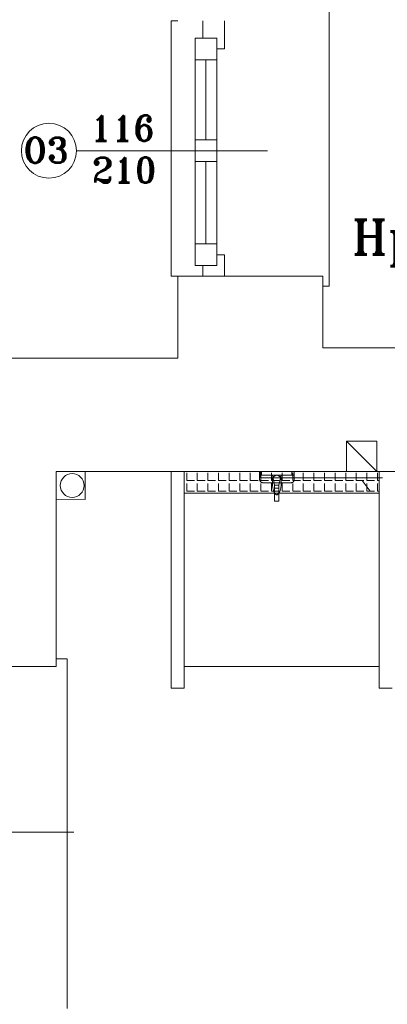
# Model space of a CAD drawing. Header units: millimetres. Extents: x -12354389001 to 271431, y -126469 to 48347.
# Tile 194 of 204: x -70149 to -69979, y 10875 to 11330. Entities that reach past the tile are written whole.
import ezdxf

# ---------------------------------------------------------------- set-up
doc = ezdxf.new("R2010")
doc.units = ezdxf.units.MM
doc.layers.get('0').update_dxf_attribs({"lineweight": 9})
for name, color, linetype, lineweight in [('IS_Text_Odbiornikow_Therm', 7, 'Continuous', 5), ('koncepcja', 252, 'Continuous', 15), ('koncepcja linie przekrojowe', 252, 'Continuous', 20), ('LINIE PRZEKROJOWE', 7, 'Continuous', 13), ('OPISY', 255, 'Continuous', 9), ('stolarka', 252, 'Continuous', 9), ('WYPOSAZENIE', 7, 'Continuous', 15)]:
    doc.layers.add(name, color=color, linetype=linetype, lineweight=lineweight)
doc.styles.add('ROMANS-POTROJNY-0-8-W', font='ROMANT.SHX', dxfattribs={"width": 0.8})

# ---------------------------------------------------------------- blocks, each defined once
blk = doc.blocks.new('ffwefw')
at = {"color": 252, "linetype": 'Continuous', "lineweight": 13}
for p, q in [((-70078.77, 11211.41), (-70078.77, 11329.41)), ((-70078.77, 11329.41), (-70075.77, 11329.41)), ((-70005.88, 11206.83), (-70005.88, 11333.45)), ((-70075.77, 11211.41), (-70078.77, 11211.41)), ((-70008.77, 11206.83), (-70005.88, 11206.83)), ((-70118.55, 11121.24), (-70131.83, 11121.33)), ((-70131.83, 11121.33), (-70131.83, 11108.46)), ((-70118.55, 11108.38), (-70118.55, 11121.24)), ((-70131.83, 11108.46), (-70118.55, 11108.38)), ((-70131.84, 11031.28), (-70131.84, 11034.86)), ((-70131.84, 11034.86), (-70126.84, 11034.86)), ((-70126.84, 11034.86), (-70126.84, 10904.28)), ((-70126.84, 10904.28), (-70126.84, 10873.28))]:
    blk.add_line(p, q, dxfattribs=at)
at = {"color": 7, "linetype": 'Continuous', "lineweight": 13}
blk.add_line((-69990.69, 11117.15), (-69987, 11112.17), dxfattribs=at)
at = {"color": 252, "linetype": 'Continuous', "lineweight": 13}
blk.add_circle((-70124.45, 11114.81), 5.5, dxfattribs=at)
at = {"layer": 'koncepcja', "color": 7, "linetype": 'Continuous', "lineweight": 13}
for p, q in [((-70072.84, 11031.28), (-70072.84, 11121.28)), ((-70072.84, 11121.28), (-69982.84, 11121.28)), ((-70072.84, 11111.28), (-70072.84, 11121.28)), ((-70071.61, 11117.11), (-70071.61, 11120.66)), ((-70066.72, 11117.11), (-70066.72, 11120.66)), ((-70061.83, 11117.11), (-70061.83, 11120.66)), ((-70056.94, 11117.11), (-70056.94, 11120.66)), ((-70052.05, 11117.11), (-70052.05, 11120.66)), ((-70047.16, 11117.11), (-70047.16, 11120.66)), ((-70008.04, 11117.11), (-70008.04, 11120.66)), ((-70003.15, 11117.11), (-70003.15, 11120.66)), ((-69998.26, 11117.11), (-69998.26, 11120.66)), ((-69993.37, 11117.11), (-69993.37, 11120.66)), ((-69988.48, 11117.11), (-69988.48, 11120.66)), ((-69983.6, 11117.11), (-69983.6, 11120.66)), ((-69982.84, 11121.28), (-69982.84, 11031.28)), ((-69982.84, 11121.28), (-69982.84, 11111.28)), ((-70071.61, 11117.11), (-70068.05, 11117.11)), ((-70071.61, 11112.22), (-70071.61, 11115.77)), ((-70066.72, 11117.11), (-70063.16, 11117.11)), ((-70066.72, 11112.22), (-70066.72, 11115.77)), ((-70061.83, 11117.11), (-70058.27, 11117.11)), ((-70061.83, 11112.22), (-70061.83, 11115.77)), ((-70056.94, 11117.11), (-70053.38, 11117.11)), ((-70056.94, 11112.22), (-70056.94, 11115.77)), ((-70052.05, 11117.11), (-70048.49, 11117.11)), ((-70052.05, 11112.22), (-70052.05, 11115.77)), ((-70047.16, 11112.22), (-70047.16, 11115.77)), ((-70008.04, 11117.11), (-70004.49, 11117.11)), ((-70008.04, 11112.22), (-70008.04, 11115.77)), ((-70003.15, 11117.11), (-69999.6, 11117.11)), ((-70003.15, 11112.22), (-70003.15, 11115.77)), ((-69998.26, 11117.11), (-69994.71, 11117.11)), ((-69998.26, 11112.22), (-69998.26, 11115.77)), ((-69993.37, 11117.11), (-69989.82, 11117.11)), ((-69993.37, 11112.22), (-69993.37, 11115.77)), ((-69988.48, 11117.11), (-69984.93, 11117.11)), ((-69988.48, 11112.22), (-69988.48, 11115.77)), ((-69983.6, 11117.11), (-69982.84, 11117.11)), ((-69983.6, 11112.22), (-69983.6, 11115.77)), ((-70072.84, 11111.28), (-70072.84, 11111.28)), ((-70072.84, 11111.28), (-70072.84, 11111.28)), ((-70071.61, 11112.22), (-70068.05, 11112.22)), ((-70066.72, 11112.22), (-70063.16, 11112.22)), ((-70061.83, 11112.22), (-70058.27, 11112.22)), ((-70056.94, 11112.22), (-70053.38, 11112.22)), ((-70052.05, 11112.22), (-70048.49, 11112.22)), ((-70008.04, 11112.22), (-70004.49, 11112.22)), ((-70003.15, 11112.22), (-69999.6, 11112.22)), ((-69998.26, 11112.22), (-69994.71, 11112.22)), ((-69993.37, 11112.22), (-69989.82, 11112.22)), ((-69988.48, 11112.22), (-69984.93, 11112.22)), ((-69983.6, 11112.22), (-69982.84, 11112.22)), ((-69982.84, 11031.28), (-70072.84, 11031.28))]:
    blk.add_line(p, q, dxfattribs=at)
at = {"layer": 'koncepcja linie przekrojowe', "color": 7, "linetype": 'Continuous', "lineweight": 13}
for p, q in [((-70078.84, 11021.28), (-70078.84, 11121.28)), ((-70072.84, 11121.28), (-70072.84, 11021.28)), ((-69982.84, 11021.28), (-69982.84, 11121.28)), ((-70072.84, 11021.28), (-70078.84, 11021.28)), ((-69976.84, 11021.28), (-69982.84, 11021.28))]:
    blk.add_line(p, q, dxfattribs=at)
at = {"layer": 'LINIE PRZEKROJOWE', "color": 252, "linetype": 'Continuous', "lineweight": 13}
for p, q in [((-70008.77, 11211.41), (-70075.77, 11211.41)), ((-70075.77, 11211.41), (-70075.77, 11193.28)), ((-70008.77, 11211.41), (-70008.77, 11178.41)), ((-70008.77, 11211.41), (-70008.77, 11178.41)), ((-70075.77, 11173.7), (-70075.77, 11193.28)), ((-70008.77, 11178.41), (-69542.84, 11178.41)), ((-70181.77, 11173.7), (-70075.77, 11173.7)), ((-69997.84, 11121.28), (-69997.84, 11135.28)), ((-69997.84, 11135.28), (-69983.84, 11135.28)), ((-69997.84, 11135.28), (-69983.84, 11121.28)), ((-69983.84, 11135.28), (-69983.84, 11121.28)), ((-70101.01, 11121.28), (-70131.84, 11121.28)), ((-70131.84, 11121.28), (-70131.84, 11098.92)), ((-70101.01, 11121.28), (-69792.84, 11121.28)), ((-70131.84, 11031.28), (-70131.84, 11098.92)), ((-70131.84, 11031.28), (-70181.77, 11031.28))]:
    blk.add_line(p, q, dxfattribs=at)
at = {"layer": 'OPISY', "color": 252, "linetype": 'Continuous', "lineweight": 13}
for p, q in [((-70122.51, 11269.41), (-70034.41, 11269.41)), ((-70228.92, 10954.78), (-70123.66, 10954.78))]:
    blk.add_line(p, q, dxfattribs=at)
blk.add_circle((-70135.21, 11269.41), 12.7, dxfattribs=at)
at = {"layer": 'stolarka', "color": 252, "linetype": 'Continuous', "lineweight": 13}
for p, q in [((-70064.11, 11321.41), (-70064.11, 11329.41)), ((-70054.11, 11329.41), (-70054.11, 11316.41)), ((-70067.77, 11311.41), (-70067.77, 11321.41)), ((-70067.77, 11321.41), (-70057.77, 11321.41)), ((-70067.77, 11216.41), (-70067.77, 11320.41)), ((-70057.77, 11321.41), (-70057.77, 11311.41)), ((-70057.77, 11216.41), (-70057.77, 11320.41)), ((-70054.11, 11316.41), (-70057.77, 11316.41)), ((-70057.77, 11311.41), (-70067.77, 11311.41)), ((-70062.77, 11274.41), (-70062.77, 11311.41)), ((-70067.77, 11264.41), (-70067.77, 11274.41)), ((-70067.77, 11274.41), (-70057.77, 11274.41)), ((-70057.77, 11274.41), (-70057.77, 11264.41)), ((-70057.77, 11264.41), (-70067.77, 11264.41)), ((-70062.77, 11226.41), (-70062.77, 11264.41)), ((-70067.77, 11216.41), (-70067.77, 11226.41)), ((-70067.77, 11226.41), (-70057.77, 11226.41)), ((-70057.77, 11226.41), (-70057.77, 11216.41)), ((-70057.77, 11221.41), (-70054.11, 11221.41)), ((-70054.11, 11221.41), (-70054.11, 11211.41)), ((-70057.77, 11216.41), (-70067.77, 11216.41)), ((-70064.11, 11211.41), (-70064.11, 11216.41)), ((-70054.11, 11211.41), (-70064.11, 11211.41))]:
    blk.add_line(p, q, dxfattribs=at)
at = {"layer": 'WYPOSAZENIE', "color": 7, "linetype": 'Continuous', "lineweight": 13}
for p, q in [((-70042.27, 11117.11), (-70042.27, 11120.66)), ((-70038.03, 11119.56), (-70038.03, 11121.06)), ((-70037.38, 11117.11), (-70037.38, 11120.66)), ((-70037.03, 11121.06), (-70037.03, 11119.56)), ((-70032.49, 11117.11), (-70032.49, 11120.66)), ((-70027.6, 11117.11), (-70027.6, 11120.66)), ((-70023.03, 11119.56), (-70023.03, 11121.06)), ((-70022.71, 11117.11), (-70022.71, 11120.66)), ((-70022.03, 11121.06), (-70022.03, 11119.56)), ((-70017.82, 11117.11), (-70017.82, 11120.66)), ((-70012.93, 11117.11), (-70012.93, 11120.66)), ((-70047.16, 11117.11), (-70043.6, 11117.11)), ((-70042.27, 11117.11), (-70038.71, 11117.11)), ((-70042.27, 11112.22), (-70042.27, 11115.77)), ((-70037.38, 11117.11), (-70033.82, 11117.11)), ((-70037.38, 11112.22), (-70037.38, 11115.77)), ((-70032.49, 11117.11), (-70028.93, 11117.11)), ((-70032.49, 11112.22), (-70032.49, 11115.77)), ((-70032.03, 11119.56), (-70031.03, 11115.06)), ((-70029.03, 11115.06), (-70028.03, 11119.56)), ((-70027.6, 11117.11), (-70024.04, 11117.11)), ((-70027.6, 11112.22), (-70027.6, 11115.77)), ((-70022.71, 11117.11), (-70019.16, 11117.11)), ((-70022.71, 11112.22), (-70022.71, 11115.77)), ((-70017.82, 11117.11), (-70014.27, 11117.11)), ((-70017.82, 11112.22), (-70017.82, 11115.77)), ((-70012.93, 11117.11), (-70009.38, 11117.11)), ((-70012.93, 11112.22), (-70012.93, 11115.77)), ((-70072.84, 11111.28), (-69982.84, 11111.28)), ((-70072.84, 11111.28), (-69982.84, 11111.28)), ((-69982.84, 11111.28), (-70072.84, 11111.28)), ((-70047.16, 11112.22), (-70043.6, 11112.22)), ((-70042.27, 11112.22), (-70038.71, 11112.22)), ((-70037.38, 11112.22), (-70033.82, 11112.22)), ((-70032.49, 11112.22), (-70028.93, 11112.22)), ((-70031.03, 11115.06), (-70029.03, 11115.06)), ((-70029.03, 11113.56), (-70031.03, 11113.56)), ((-70031.03, 11113.56), (-70031.03, 11107.56)), ((-70029.03, 11107.56), (-70029.03, 11113.56)), ((-70027.6, 11112.22), (-70024.04, 11112.22)), ((-70022.71, 11112.22), (-70019.16, 11112.22)), ((-70017.82, 11112.22), (-70014.27, 11112.22)), ((-70012.93, 11112.22), (-70009.38, 11112.22)), ((-70031.03, 11107.56), (-70029.03, 11107.56))]:
    blk.add_line(p, q, dxfattribs=at)
at = {"layer": 'WYPOSAZENIE', "color": 7, "linetype": 'Continuous', "lineweight": 13, "ltscale": 0.1}
for p in [(-70037.58, 11121.28), (-69981.26, 11118.33)]:
    blk.add_line(p, (-70037.58, 11118.33), dxfattribs=at)
at = {"layer": 'WYPOSAZENIE', "color": 7, "linetype": 'Continuous', "lineweight": 13}
for points, knots in [([(-70038.03, 11118.06), (-70038.03, 11118.15), (-70038.03, 11118.32), (-70038.03, 11118.55), (-70038.03, 11118.76), (-70038.03, 11118.95), (-70038.03, 11119.11), (-70038.03, 11119.25), (-70038.03, 11119.36), (-70038.03, 11119.44), (-70038.03, 11119.51), (-70038.03, 11119.54), (-70038.03, 11119.56), (-70038.03, 11119.56)], [0, 0, 0, 0, 0.260331, 0.495868, 0.706612, 0.892562, 1.053719, 1.190083, 1.301653, 1.38843, 1.450413, 1.487603, 1.5, 1.5, 1.5, 1.5]), ([(-70038.03, 11119.56), (-70037.67, 11119.56), (-70036.88, 11119.56), (-70035.59, 11119.56), (-70034.12, 11119.56), (-70032.54, 11119.56), (-70030.88, 11119.56), (-70029.19, 11119.56), (-70027.53, 11119.56), (-70025.94, 11119.56), (-70024.48, 11119.56), (-70023.19, 11119.56), (-70022.39, 11119.56), (-70022.03, 11119.56)], [0, 0, 0, 0, 1.082645, 2.38843, 3.867769, 5.471074, 7.14876, 8.85124, 10.528926, 12.132231, 13.61157, 14.917355, 16, 16, 16, 16]), ([(-70036.03, 11116.06), (-70036.12, 11116.06), (-70036.3, 11116.07), (-70036.57, 11116.11), (-70036.83, 11116.18), (-70037.08, 11116.28), (-70037.31, 11116.42), (-70037.51, 11116.59), (-70037.69, 11116.8), (-70037.84, 11117.05), (-70037.95, 11117.35), (-70038.02, 11117.69), (-70038.03, 11117.94), (-70038.03, 11118.06)], [0, 0, 0, 0, 0.272276, 0.542692, 0.810227, 1.07504, 1.338798, 1.604973, 1.87895, 2.16785, 2.480019, 2.824368, 3.209791, 3.209791, 3.209791, 3.209791]), ([(-70024.03, 11116.06), (-70024.33, 11116.06), (-70024.96, 11116.06), (-70025.96, 11116.06), (-70027.06, 11116.06), (-70028.22, 11116.06), (-70029.42, 11116.06), (-70030.64, 11116.06), (-70031.85, 11116.06), (-70033.01, 11116.06), (-70034.1, 11116.06), (-70035.1, 11116.06), (-70035.74, 11116.06), (-70036.03, 11116.06)], [0, 0, 0, 0, 0.888054, 1.897821, 3.002254, 4.174305, 5.386927, 6.613073, 7.825695, 8.997746, 10.102179, 11.111946, 12, 12, 12, 12]), ([(-70032.03, 11117.56), (-70032.03, 11117.65), (-70032.02, 11117.84), (-70031.95, 11118.11), (-70031.84, 11118.37), (-70031.69, 11118.61), (-70031.51, 11118.84), (-70031.31, 11119.04), (-70031.08, 11119.22), (-70030.84, 11119.37), (-70030.58, 11119.48), (-70030.31, 11119.55), (-70030.12, 11119.56), (-70030.03, 11119.56)], [0, 0, 0, 0, 0.273037, 0.549292, 0.830058, 1.115075, 1.403036, 1.692041, 1.980001, 2.265018, 2.545785, 2.82204, 3.095076, 3.095076, 3.095076, 3.095076]), ([(-70032.03, 11115.56), (-70032.03, 11115.61), (-70032.03, 11115.72), (-70032.03, 11115.89), (-70032.03, 11116.07), (-70032.03, 11116.26), (-70032.03, 11116.46), (-70032.03, 11116.67), (-70032.03, 11116.87), (-70032.03, 11117.06), (-70032.03, 11117.24), (-70032.03, 11117.41), (-70032.03, 11117.51), (-70032.03, 11117.56)], [0, 0, 0, 0, 0.148009, 0.316304, 0.500376, 0.695718, 0.897821, 1.102179, 1.304282, 1.499624, 1.683696, 1.851991, 2, 2, 2, 2]), ([(-70030.03, 11110.56), (-70030.13, 11110.56), (-70030.33, 11110.61), (-70030.6, 11110.8), (-70030.85, 11111.08), (-70031.09, 11111.45), (-70031.32, 11111.89), (-70031.52, 11112.4), (-70031.69, 11112.97), (-70031.84, 11113.58), (-70031.95, 11114.22), (-70032.02, 11114.89), (-70032.03, 11115.34), (-70032.03, 11115.56)], [0, 0, 0, 0, 0.278538, 0.596972, 0.9738, 1.412854, 1.910826, 2.461075, 3.055384, 3.684814, 4.34019, 5.012423, 5.692788, 5.692788, 5.692788, 5.692788]), ([(-70030.03, 11119.56), (-70029.94, 11119.56), (-70029.76, 11119.55), (-70029.49, 11119.48), (-70029.23, 11119.37), (-70028.99, 11119.22), (-70028.76, 11119.04), (-70028.55, 11118.84), (-70028.38, 11118.61), (-70028.23, 11118.37), (-70028.12, 11118.11), (-70028.05, 11117.84), (-70028.03, 11117.65), (-70028.03, 11117.56)], [0, 0, 0, 0, 0.273037, 0.549292, 0.830058, 1.115075, 1.403036, 1.692041, 1.980001, 2.265018, 2.545785, 2.82204, 3.095076, 3.095076, 3.095076, 3.095076]), ([(-70028.03, 11115.56), (-70028.03, 11115.34), (-70028.05, 11114.89), (-70028.12, 11114.22), (-70028.23, 11113.58), (-70028.37, 11112.97), (-70028.55, 11112.4), (-70028.75, 11111.89), (-70028.97, 11111.45), (-70029.21, 11111.08), (-70029.47, 11110.8), (-70029.74, 11110.61), (-70029.94, 11110.56), (-70030.03, 11110.56)], [0, 0, 0, 0, 0.680365, 1.352598, 2.007974, 2.637404, 3.231713, 3.781963, 4.279934, 4.718988, 5.095816, 5.41425, 5.692788, 5.692788, 5.692788, 5.692788]), ([(-70028.03, 11117.56), (-70028.03, 11117.52), (-70028.03, 11117.43), (-70028.03, 11117.29), (-70028.03, 11117.14), (-70028.03, 11116.99), (-70028.03, 11116.83), (-70028.03, 11116.66), (-70028.03, 11116.48), (-70028.03, 11116.27), (-70028.03, 11116.06), (-70028.03, 11115.82), (-70028.03, 11115.65), (-70028.03, 11115.56)], [0, 0, 0, 0, 0.136739, 0.275733, 0.419234, 0.569497, 0.728775, 0.899324, 1.083396, 1.283246, 1.501127, 1.739294, 2, 2, 2, 2]), ([(-70022.03, 11118.06), (-70022.03, 11117.94), (-70022.04, 11117.69), (-70022.08, 11117.35), (-70022.14, 11117.06), (-70022.24, 11116.8), (-70022.38, 11116.59), (-70022.56, 11116.41), (-70022.77, 11116.28), (-70023.03, 11116.18), (-70023.32, 11116.11), (-70023.66, 11116.07), (-70023.9, 11116.06), (-70024.03, 11116.06)], [0, 0, 0, 0, 0.384885, 0.724568, 1.024891, 1.293879, 1.542296, 1.783488, 2.031905, 2.300893, 2.601217, 2.940899, 3.325784, 3.325784, 3.325784, 3.325784]), ([(-70022.03, 11119.56), (-70022.03, 11119.56), (-70022.03, 11119.54), (-70022.03, 11119.51), (-70022.03, 11119.44), (-70022.03, 11119.36), (-70022.03, 11119.25), (-70022.03, 11119.11), (-70022.03, 11118.95), (-70022.03, 11118.76), (-70022.03, 11118.55), (-70022.03, 11118.32), (-70022.03, 11118.15), (-70022.03, 11118.06)], [0, 0, 0, 0, 0.012397, 0.049587, 0.11157, 0.198347, 0.309917, 0.446281, 0.607438, 0.793388, 1.004132, 1.239669, 1.5, 1.5, 1.5, 1.5]), ([(-70031.03, 11115.06), (-70031.03, 11114.94), (-70031.03, 11114.69), (-70031.03, 11114.35), (-70031.03, 11114.04), (-70031.03, 11113.76), (-70031.03, 11113.5), (-70031.03, 11113.26), (-70031.03, 11113.03), (-70031.03, 11112.8), (-70031.03, 11112.56), (-70031.03, 11112.32), (-70031.03, 11112.15), (-70031.03, 11112.06)], [0, 0, 0, 0, 0.385424, 0.728024, 1.03456, 1.311796, 1.566491, 1.805409, 2.035312, 2.26296, 2.495116, 2.738542, 3, 3, 3, 3])]:
    blk.add_open_spline(points, degree=3, knots=knots, dxfattribs=at)
blk.add_open_spline([(-70029.03, 11112.06), (-70029.03, 11112.15), (-70029.03, 11112.34), (-70029.03, 11112.61), (-70029.03, 11112.88), (-70029.03, 11113.15), (-70029.03, 11113.43), (-70029.03, 11113.7), (-70029.03, 11113.97), (-70029.03, 11114.25), (-70029.03, 11114.52), (-70029.03, 11114.79), (-70029.03, 11114.97), (-70029.03, 11115.06)], degree=3, dxfattribs=at)
at = {"layer": 'OPISY', "color": 252, "linetype": 'Continuous', "lineweight": 13, "style": 'ROMANS-POTROJNY-0-8-W'}
blk.add_text('O3', height=11.574, dxfattribs=at).set_placement((-70147.02, 11263.89))
at = {"layer": 'OPISY', "color": 252, "linetype": 'Continuous', "lineweight": 13, "ltscale": 0.15, "style": 'ROMANS-POTROJNY-0-8-W'}
blk.add_text('Hp=0,80m', height=16, dxfattribs=at).set_placement((-69995.39, 11221.44))
at = {"layer": 'stolarka', "color": 252, "linetype": 'Continuous', "lineweight": 13, "style": 'ROMANS-POTROJNY-0-8-W'}
for s, p in [('116', (-70116.07, 11274.03)), ('210', (-70115.41, 11254.69))]:
    blk.add_text(s, height=11.574, dxfattribs=at).set_placement(p)

msp = doc.modelspace()

# ---------------------------------------------------------------- block references
at = {"layer": 'IS_Text_Odbiornikow_Therm', "color": 7, "ltscale": 0.5}
msp.add_blockref('ffwefw', (0, 0), dxfattribs=at)

doc.saveas('drawing.dxf')
